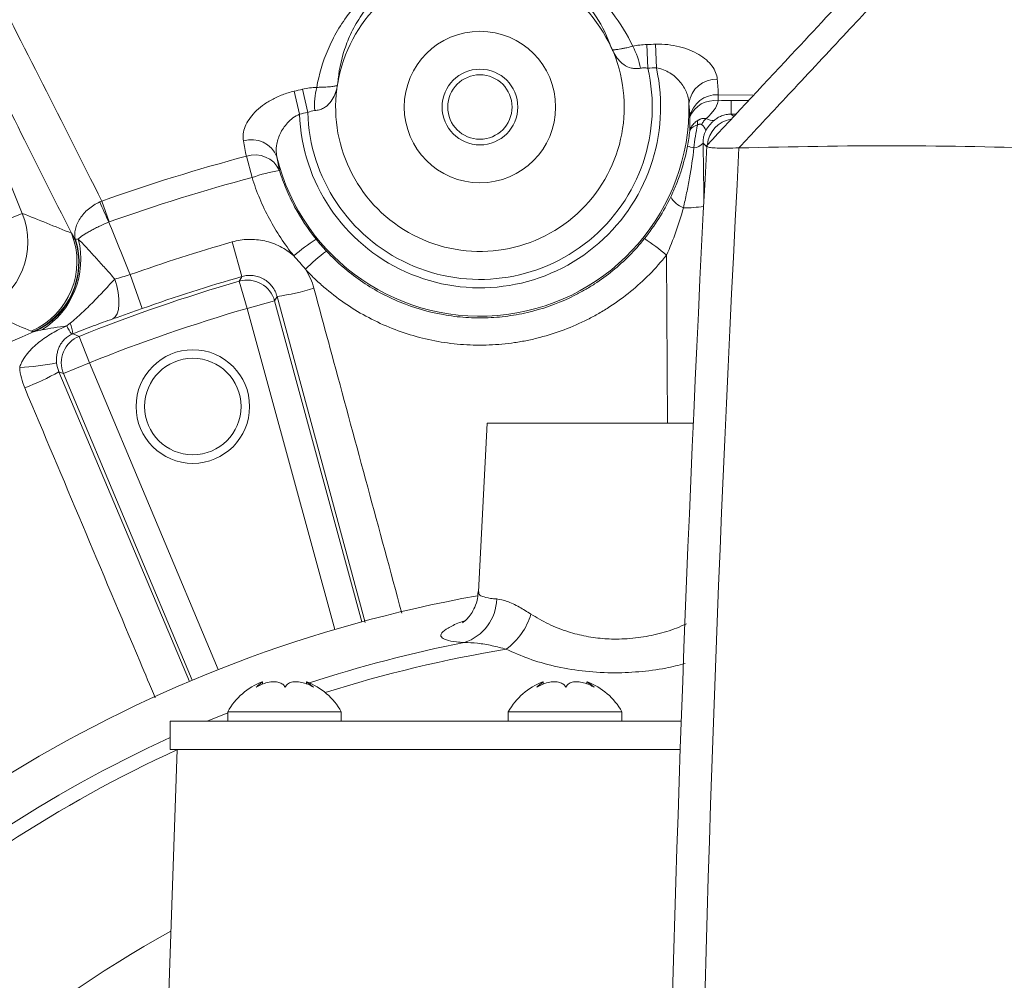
# Model space of a CAD drawing. Header units: millimetres. Extents: x 0 to 16820, y 0 to 11880.
# Tile 46 of 100: x 7969 to 8073, y 6430 to 6532. Entities that reach past the tile are written whole.
import ezdxf

# ---------------------------------------------------------------- set-up
doc = ezdxf.new("R2010")
doc.units = ezdxf.units.MM
doc.header["$LTSCALE"] = 20
doc.styles.add('SLDTEXTSTYLE0', font='TXT', dxfattribs={"width": 0.605})
doc.dimstyles.new('SLDDIMSTYLE0', dxfattribs={"dimtxt": 140, "dimasz": 100, "dimexe": 0, "dimexo": 0.0625, "dimgap": 35, "dimtad": 1, "dimtoh": 1, "dimdec": 1, "dimrnd": 1e-09, "dimzin": 12, "dimdsep": 46, "dimtxsty": 'SLDTEXTSTYLE0', "dimsah": 1, "dimcen": 0, "dimadec": 0, "dimazin": 0, "dimtfac": 1, "dimtofl": 0, "dimtmove": 0, "dimatfit": 3, "dimfxl": 1, "dimfrac": 2, "dimtolj": 1, "dimtzin": 12, "dimarcsym": 0})
doc.dimstyles.new('SLDDIMSTYLE1', dxfattribs={"dimtxt": 140, "dimasz": 100, "dimexe": 0, "dimexo": 0.0625, "dimgap": 35, "dimtad": 1, "dimtoh": 1, "dimdec": 4, "dimlfac": 20, "dimzin": 12, "dimdsep": 46, "dimtxsty": 'SLDTEXTSTYLE0', "dimsah": 1, "dimcen": 0.09, "dimadec": 1, "dimazin": 0, "dimtfac": 1, "dimtofl": 0, "dimtmove": 0, "dimatfit": 3, "dimfxl": 1, "dimfrac": 2, "dimtolj": 1, "dimtzin": 12, "dimarcsym": 0})

# ---------------------------------------------------------------- blocks, each defined once
blk = doc.blocks.new('*D7')
at = {"color": 7, "linetype": 'Continuous', "lineweight": 0}
for q in [(9053.1, 7340.4), (8042.93, 6330.23)]:
    blk.add_line((8523.77, 6811.07), q, dxfattribs=at)
blk.add_solid([(8523.77, 6811.07), (8605.08, 6871.17), (8583.87, 6892.38)], dxfattribs=at)
at = {"color": 7, "linetype": 'Continuous', "lineweight": 0, "char_height": 140, "attachment_point": 1, "rotation": 45, "style": 'SLDTEXTSTYLE0'}
for s, insert in [('680', (8676.6, 7218.49)), ('R', (8578.45, 7120.34))]:
    blk.add_mtext(s, dxfattribs=dict(at, insert=insert))
blk = doc.blocks.new('*D8')
at = {"color": 7, "linetype": 'Continuous', "lineweight": 0}
blk.add_line((8986.14, 8701.53), (8042.93, 6330.23), dxfattribs=at)
blk.add_solid([(8986.14, 8701.53), (8935.25, 8614.16), (8963.12, 8603.07)], dxfattribs=at)
at = {"color": 7, "linetype": 'Continuous', "lineweight": 0, "char_height": 140, "attachment_point": 1, "rotation": 68.3093, "style": 'SLDTEXTSTYLE0'}
for s, insert in [('2552', (8554.85, 8105.09)), ('R', (8503.54, 7976.11))]:
    blk.add_mtext(s, dxfattribs=dict(at, insert=insert))
blk = doc.blocks.new('*D10')
at = {"color": 7, "linetype": 'Continuous', "lineweight": 0}
for p, q in [((6701.68, 6330.23), (5210.96, 6330.23)), ((9384.18, 6330.23), (10874.9, 6330.23))]:
    blk.add_line(p, q, dxfattribs=at)
blk.add_arc((8042.93, 6330.23), 2801.97, 0, 180, dxfattribs=at)
for points in [[(5240.96, 6330.23), (5257.74, 6429.95), (5227.75, 6430.49)], [(10844.9, 6330.23), (10858.12, 6430.49), (10828.12, 6429.95)]]:
    blk.add_solid(points, dxfattribs=at)
at = {"color": 7, "linetype": 'Continuous', "lineweight": 0, "char_height": 140, "attachment_point": 1, "style": 'SLDTEXTSTYLE0'}
for s, insert in [('180°', (7900.23, 9312.67)), ('+', (7787.99, 9312.67))]:
    blk.add_mtext(s, dxfattribs=dict(at, insert=insert))

msp = doc.modelspace()

# ---------------------------------------------------------------- linework, layer by layer
at = {"color": 8, "linetype": 'Continuous', "lineweight": 0}
for p, q in [((7952.7726585, 6552.5829553), (7969.5585565, 6511.3826965)), ((8035.6776213, 6526.7256931), (8035.5854573, 6529.2215473)), ((8036.5821634, 6526.7570105), (8036.501489, 6529.2532624)), ((7998.8458657, 6521.8531976), (7998.2858611, 6524.2871608)), ((7999.7283696, 6522.054106), (7999.1795747, 6524.4906212)), ((8043.1296774, 6523.901863), (8043.1290294, 6523.2623792)), ((8043.1296774, 6523.901863), (8046.7845614, 6523.8636682)), ((8044.4920975, 6521.8664007), (8044.5038954, 6523.3169051)), ((8044.5038954, 6523.3169051), (8046.3004363, 6523.2939334)), ((8044.4920975, 6521.8664007), (8044.7568322, 6521.6044801)), ((8045.0199983, 6521.8613797), (8044.4920975, 6521.8664007)), ((7993.8438772, 6515.1653789), (7993.2455407, 6517.4194446)), ((7977.9579488, 6512.6770372), (7978.740377, 6510.4800792)), ((7969.5585565, 6511.3826965), (7962.1600091, 6508.3683645)), ((7991.727401, 6508.361593), (7992.7777649, 6504.7077544)), ((8037.7625729, 6489.2342175), (8037.6531444, 6506.9681303)), ((7980.9642878, 6504.9089002), (7982.2354301, 6501.3258849)), ((7993.3329371, 6501.3433071), (7992.4988368, 6504.2207409)), ((7996.2233324, 6502.1313193), (7993.3329371, 6501.3433071)), ((7996.4840624, 6502.5955044), (7996.2233324, 6502.1313193)), ((7996.2233324, 6502.1313193), (8005.4637336, 6468.2379203)), ((8005.8085597, 6468.1564163), (7996.4840624, 6502.5955044)), ((8002.5807725, 6467.4226396), (7993.3329371, 6501.3433071)), ((7976.6738745, 6495.6071319), (7975.5596293, 6498.388104)), ((7976.6738745, 6495.6071319), (7973.9110631, 6494.4485889)), ((7976.6738745, 6495.6071319), (7990.2701289, 6463.1837451)), ((7973.9110631, 6494.4485889), (7973.4198243, 6494.6538503)), ((7973.4198243, 6494.6538503), (7987.2138895, 6461.9194336)), ((7987.4963877, 6462.0512669), (7973.9110631, 6494.4485889)), ((7989.1006246, 6457.7342175), (7991.2720584, 6458.6294028))]:
    msp.add_line(p, q, dxfattribs=at)
at = {"color": 7, "linetype": 'Continuous', "lineweight": 0}
for p, q in [((8041.9142959, 6518.5130771), (8041.9168359, 6518.5610436)), ((8045.3053994, 6518.2966308), (8045.3145939, 6518.2968922)), ((8018.6975934, 6489.2342175), (8017.7637553, 6471.415524)), ((8040.4849046, 6489.2342175), (8018.6975934, 6489.2342175)), ((7994.9564087, 6461.6398714), (7994.9564087, 6461.8788459)), ((7999.587708, 6461.8788459), (7999.587708, 6461.669006)), ((8024.6177788, 6461.6398713), (8024.6177788, 6461.8788467)), ((8029.2490781, 6461.8788467), (8029.2490781, 6461.6690077)), ((7991.2720584, 6458.7342175), (7991.2720584, 6457.7342175)), ((8000.3660501, 6458.7342175), (7991.2720584, 6458.7342175)), ((8003.2720584, 6458.7342175), (8000.3660501, 6458.7342175)), ((8003.2720584, 6457.7342175), (8003.2720584, 6458.7342175)), ((8020.9334284, 6458.7342175), (8020.9334284, 6457.7342175)), ((8032.9324364, 6458.7342175), (8020.9334284, 6458.7342175)), ((8032.9334284, 6457.7342175), (8032.9334284, 6458.7342175)), ((7985.1834284, 6457.7342175), (7985.1834284, 6454.7342175)), ((7985.1834284, 6457.7342175), (8039.2167005, 6457.7342175)), ((7985.9334284, 6454.7342175), (7984.7983273, 6422.2291737)), ((7985.1834284, 6454.7342175), (8039.110484, 6454.7342175))]:
    msp.add_line(p, q, dxfattribs=at)
at = {"color": 8, "linetype": 'Continuous', "lineweight": 0, "flags": 128}
for points in [[(8041.8699356, 6518.4574779), (8041.6048852, 6518.7239748), (8041.5216755, 6518.8075397)], [(7979.3341651, 6504.4444034), (7979.5436593, 6503.7335993), (7979.6898189, 6503.0310151), (7979.7675736, 6502.3610241), (7979.774226, 6501.7468689), (7979.7095453, 6501.2098551), (7979.5757753, 6500.7686123), (7979.3775567, 6500.4384477), (7979.1217658, 6500.230815)], [(7992.4988368, 6504.2207409), (7992.7227628, 6504.6118174), (7992.7777649, 6504.7077544)], [(7974.8942724, 6498.6594969), (7975.1878901, 6498.5398669), (7975.5596293, 6498.388104)]]:
    msp.add_lwpolyline(points, dxfattribs=at)
at = {"color": 7, "linetype": 'Continuous', "lineweight": 30}
for radius in [2552, 680]:
    msp.add_circle((8042.9334284, 6330.2342175), radius, dxfattribs=at)
at = {"color": 7, "linetype": 'Continuous', "lineweight": 0}
for centre, radius in [((8017.9334284, 6522.6166492), 8), ((8017.9334284, 6522.6166492), 4), ((8017.9334284, 6522.6166492), 3.4), ((7987.5868422, 6490.9723754), 6), ((7987.5868422, 6490.9723754), 5.1)]:
    msp.add_circle(centre, radius, dxfattribs=at)
for centre, radius, start, end in [((8017.9334284, 6522.6166492), 15.235835, 24.313817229, 170.494315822), ((8017.9334284, 6522.6166492), 15.2557083, 172.775427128, 22.032705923), ((11597.9334284, 6330.2342175), 3561, 176.9692175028, 180.6125362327), ((8042.9334284, 6330.2342175), 143, 100.177366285, 142.526703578), ((7997.3914474, 6455.3352357), 7, 110.631826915, 150.950252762), ((7997.1526693, 6455.3352357), 7, 29.049747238, 69.394443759), ((8027.0528175, 6455.3352357), 7, 110.631835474, 150.950252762), ((8026.8140394, 6455.3352357), 7, 29.049747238, 69.394434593)]:
    msp.add_arc(centre, radius, start, end, dxfattribs=at)
at = {"color": 8, "linetype": 'Continuous', "lineweight": 0}
for centre, radius, start, end in [((8042.9334284, 6330.2342175), 199.1229521, 91.851052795, 92.114790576), ((8027.0668066, 6525.1972392), 7.9925381, 10.943576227, 28.691898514), ((8017.9334284, 6522.6166492), 19.1028246, 182.290457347, 12.517675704), ((8017.9334284, 6522.6166492), 18.2137482, 181.769898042, 13.038235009), ((8042.9334284, 6330.2342175), 196.6253969, 91.851052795, 92.114790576), ((8042.8953225, 6522.6631181), 2.8868427, 87.418713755, 173.208338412), ((8042.9334284, 6330.2342175), 199.1229521, 102.693342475, 102.957080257), ((8008.4438411, 6522.7771942), 7.9925381, 166.116234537, 183.864556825), ((8042.9456051, 6521.0516341), 2.8561665, 86.304878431, 169.789675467), ((8017.9334284, 6522.6166492), 22.0987132, 193.802454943, 1.005678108), ((8042.6933166, 6520.5453831), 2.751711, 80.889297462, 158.409659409), ((8042.9334284, 6330.2342175), 196.6253969, 102.693342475, 102.957080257), ((8040.7881452, 6519.8787065), 1.0481522, 12.654176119, 56.434992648), ((8042.4909549, 6522.2459746), 1.0587779, 233.516866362, 280.971744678), ((8044.9696808, 6518.3661642), 3.0062621, 99.706080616, 174.689971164), ((7993.7887141, 6516.2817391), 2.8868427, 21.59979464, 107.389419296), ((8040.4555735, 6519.6643888), 1.3677587, 273.912976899, 321.210409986), ((8041.2458485, 6522.156505), 3.919152, 249.464135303, 259.756690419), ((11597.9334284, 6330.2342175), 3557.5930281, 176.9697988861, 180.9458052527), ((8042.9334284, 6330.2342175), 193.6677449, 104.866192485, 109.602930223), ((7994.1519695, 6514.7109258), 2.8561665, 25.018457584, 108.503254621), ((7999.4224626, 6499.6645842), 16.4740782, 99.37064098, 109.793311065), ((8042.9334284, 6330.2342175), 191.3356174, 104.866192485, 109.602930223), ((7524.8437751, 6311.0127217), 495.7338217, 23.723591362, 23.992631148), ((8040.4231979, 6514.4472868), 2.670334, 209.678006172, 248.459327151), ((7962.1272122, 6508.3814297), 8.0145169, 294.566478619, 21.99210461), ((8039.5698865, 6525.032331), 13.0694928, 269.442650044, 278.853949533), ((7967.3199152, 6506.2829801), 8.0146412, 293.415562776, 21.98768311), ((7967.4960211, 6506.2320031), 8.0214469, 293.652799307, 17.139611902), ((7967.5499775, 6506.202743), 8.0119063, 294.05595312, 17.563362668), ((7966.9540491, 6506.5143838), 8.7912726, 302.156548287, 14.199746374), ((8042.9334284, 6330.2342175), 185.3413585, 106.038281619, 109.533101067), ((8011.0323749, 6492.056874), 19.5879113, 122.123606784, 130.732501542), ((8021.7903086, 6488.1285268), 24.6284433, 49.902817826, 56.684000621), ((8014.1098024, 6490.7960491), 20.7211183, 126.782304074, 134.895251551), ((8042.9334284, 6330.2342175), 181.1489949, 106.1656278, 111.8343722), ((8042.9334284, 6330.2342175), 181.5395429, 106.038281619, 109.533101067), ((7993.3261926, 6501.3312848), 3.0055739, 15.437295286, 105.978332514), ((7992.8399573, 6527.8347566), 25.5009678, 278.215729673, 287.198603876), ((8042.9334284, 6330.2342175), 178.1531063, 106.1656278, 111.8343722), ((8042.9334284, 6330.2342175), 183.424643, 113.152060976, 126.815052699), ((7978.1483487, 6501.2010323), 4.2446398, 203.69166372, 217.56948301), ((7970.952318, 6498.2313023), 3.9651426, 6.199443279, 22.877307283), ((7976.6865908, 6495.6018105), 3.0055739, 112.021667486, 202.562704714), ((7967.967127, 6521.6694688), 26.6066817, 272.830560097, 281.310286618), ((7960.7525829, 6516.7861876), 25.5009678, 290.801396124, 299.784270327), ((8014.7647378, 6470.7479195), 4.9436068, 287.845800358, 358.796426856), ((8016.3083732, 6471.1891616), 7.3328276, 307.012022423, 343.011714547), ((8042.9334284, 6330.2342175), 138.3987744, 101.103749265, 108.115199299), ((8042.9334284, 6330.2342175), 136.9132067, 99.336098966, 107.578531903), ((8042.9334284, 6330.2342175), 138.3987744, 114.662507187, 149.621513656), ((8042.9334284, 6330.2342175), 136.9132067, 114.586356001, 148.922912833), ((8042.9334284, 6330.2342175), 120.0572208, 118.708825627, 143.752492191)]:
    msp.add_arc(centre, radius, start, end, dxfattribs=at)
for points, knots in [([(7953.7628723, 6560.1426862), (7957.6266343, 6552.6795273), (7961.5750199, 6544.9913795), (7969.6414452, 6529.1659953), (7973.7574985, 6521.0326329), (7977.9579488, 6512.6770372)], [0, 0, 0, 0, 0.5, 0.5, 1, 1, 1, 1]), ([(7974.7516063, 6509.28372), (7970.9520473, 6516.8700833), (7967.220615, 6524.2714391), (7959.8929712, 6538.7069411), (7956.2980274, 6545.7385731), (7952.7726585, 6552.5829553)], [0, 0, 0, 0, 0.5, 0.5, 1, 1, 1, 1]), ([(8067.795539, 6542.390898), (8065.9198425, 6540.3821993), (8062.3374946, 6536.5458335), (8056.7980256, 6530.6119412), (8051.5051495, 6524.9410101), (8047.5906197, 6520.7459471), (8045.6336269, 6518.6484275), (8045.3053994, 6518.2966308)], [0, 0, 0, 0, 0.2501009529, 0.47766183, 0.7388308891, 0.9561966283, 1, 1, 1, 1]), ([(8000.6848089, 6524.6950276), (8000.9165604, 6526.0264072), (8001.3001526, 6527.3593051), (8002.1587826, 6529.3591649), (8002.4941479, 6530.0276988), (8003.2667358, 6531.3435844), (8003.7044261, 6531.9930449), (8004.7035026, 6533.2709759), (8005.2644237, 6533.8995314), (8006.2271516, 6534.8212525), (8006.5670029, 6535.123318), (8007.281836, 6535.7090577), (8007.6577693, 6535.9936896), (8008.4519762, 6536.5440264), (8008.8702089, 6536.8097499), (8009.7567345, 6537.3187275), (8010.2264865, 6537.5622737), (8011.1974919, 6538.009246), (8011.7015124, 6538.2144496), (8012.4888879, 6538.4912571), (8012.7565848, 6538.5783458), (8013.3032707, 6538.7413496), (8013.5821413, 6538.8171294), (8013.8612269, 6538.8855795)], [0, 0, 0, 0, 0.25, 0.25, 0.375, 0.375, 0.5, 0.5, 0.625, 0.625, 0.6875, 0.6875, 0.75, 0.75, 0.8125, 0.8125, 0.875, 0.875, 0.9375, 0.9375, 0.96875, 0.96875, 1, 1, 1, 1]), ([(8014.2002374, 6538.4660175), (8013.917803, 6538.3965935), (8013.6371991, 6538.3186864), (8013.0945312, 6538.1512751), (8012.8309105, 6538.0614613), (8012.0608159, 6537.7755999), (8011.5749906, 6537.5632258), (8010.8811104, 6537.2172236), (8010.6549836, 6537.0968633), (8010.22027, 6536.8514644), (8010.0108943, 6536.7260796), (8009.403896, 6536.3428516), (8009.027267, 6536.0779815), (8008.3196851, 6535.533129), (8007.9888019, 6535.2531226), (8007.3661156, 6534.6803496), (8007.0766484, 6534.3896146), (8006.2696045, 6533.5137903), (8005.8091676, 6532.9219513), (8005.0045694, 6531.7273919), (8004.6607175, 6531.1242263), (8004.0706918, 6529.9112714), (8003.8274891, 6529.3075809), (8003.2270367, 6527.5045678), (8002.9972031, 6526.3132582), (8002.9067933, 6525.132778)], [0, 0, 0, 0, 0.03125, 0.03125, 0.0625, 0.0625, 0.125, 0.125, 0.15625, 0.15625, 0.1875, 0.1875, 0.25, 0.25, 0.3125, 0.3125, 0.375, 0.375, 0.5, 0.5, 0.625, 0.625, 0.75, 0.75, 1, 1, 1, 1]), ([(8031.817906, 6528.8897625), (8031.4288396, 6530.0077809), (8030.9024947, 6531.0997903), (8029.8635128, 6532.6866975), (8029.4751909, 6533.2070474), (8028.8173504, 6533.971431), (8028.5849231, 6534.2240283), (8028.0946295, 6534.7200624), (8027.8369123, 6534.9634372), (8027.0219874, 6535.677918), (8026.4238249, 6536.1337118), (8025.4173385, 6536.7754287), (8025.0619465, 6536.9830291), (8024.3156125, 6537.3762887), (8023.9249286, 6537.5620113), (8023.1022904, 6537.9075326), (8022.6704035, 6538.0673748), (8021.7557945, 6538.3548828), (8021.2690911, 6538.4832187), (8020.2611199, 6538.6917464), (8019.7382626, 6538.7728669), (8018.6470873, 6538.8791118), (8018.0736359, 6538.9038931), (8017.4918004, 6538.8937544)], [0, 0, 0, 0, 0.25, 0.25, 0.375, 0.375, 0.4375, 0.4375, 0.5, 0.5, 0.625, 0.625, 0.6875, 0.6875, 0.75, 0.75, 0.8125, 0.8125, 0.875, 0.875, 0.9375, 0.9375, 1, 1, 1, 1]), ([(8017.7123185, 6539.3860269), (8018.2903352, 6539.3963935), (8018.8645325, 6539.3775972), (8019.9751034, 6539.2888279), (8020.5141876, 6539.2191775), (8021.5639863, 6539.0357164), (8022.0769638, 6538.9212391), (8023.0666323, 6538.6552457), (8023.5393925, 6538.5050812), (8024.9021586, 6538.0115489), (8025.7372353, 6537.6256003), (8027.2931059, 6536.7657959), (8027.9989256, 6536.2999421), (8029.2952667, 6535.3169044), (8029.8864059, 6534.7989522), (8030.7017111, 6533.989323), (8030.9615645, 6533.713789), (8031.4551274, 6533.1569714), (8031.6894107, 6532.8751411), (8032.8034167, 6531.4504082), (8033.5139758, 6530.2616531), (8034.0779734, 6529.0344525)], [0, 0, 0, 0, 0.0625, 0.0625, 0.125, 0.125, 0.1875, 0.1875, 0.25, 0.25, 0.375, 0.375, 0.5, 0.5, 0.625, 0.625, 0.6875, 0.6875, 0.75, 0.75, 1, 1, 1, 1]), ([(8043.0253364, 6525.5470316), (8043.0019102, 6525.7895674), (8042.9425899, 6526.0281504), (8042.7535319, 6526.4974519), (8042.6222205, 6526.7299327), (8042.2939139, 6527.1739742), (8042.0972881, 6527.386316), (8041.6372805, 6527.7907751), (8041.3721133, 6527.9834242), (8040.7898604, 6528.33299), (8040.4711245, 6528.4918147), (8039.773301, 6528.7741762), (8039.4031436, 6528.8939925), (8038.6223588, 6529.0871333), (8038.2066958, 6529.1608055), (8037.366156, 6529.2502324), (8036.9381882, 6529.2673757), (8036.501489, 6529.2532624)], [0, 0, 0, 0, 0.125, 0.125, 0.25, 0.25, 0.375, 0.375, 0.5, 0.5, 0.625, 0.625, 0.75, 0.75, 0.875, 0.875, 1, 1, 1, 1]), ([(8034.0779734, 6529.0344525), (8033.9045405, 6528.9876758), (8033.7418441, 6528.9472146), (8033.4354298, 6528.8757243), (8033.2908412, 6528.8445794), (8033.0311691, 6528.7921521), (8032.9151915, 6528.7706079), (8032.7049835, 6528.7342614), (8032.6103387, 6528.7194246), (8032.3577899, 6528.683727), (8032.2304842, 6528.6712708), (8032.0321072, 6528.6637666), (8031.9626013, 6528.668972), (8031.9173863, 6528.6835145)], [0, 0, 0, 0, 0.125, 0.125, 0.25, 0.25, 0.375, 0.375, 0.5, 0.5, 0.75, 0.75, 1, 1, 1, 1]), ([(8034.9139974, 6526.7145604), (8034.741917, 6526.6808114), (8034.5746127, 6526.6660822), (8034.2482443, 6526.6719394), (8034.0876234, 6526.6932885), (8033.638967, 6526.8026297), (8033.3805373, 6526.9327802), (8032.9194892, 6527.2602407), (8032.7222641, 6527.4533749), (8032.367896, 6527.8753781), (8032.2127029, 6528.1028579), (8032.0750103, 6528.3396114)], [0, 0, 0, 0, 0.125, 0.125, 0.25, 0.25, 0.5, 0.5, 0.75, 0.75, 1, 1, 1, 1]), ([(8035.6776213, 6526.7256931), (8035.5489337, 6526.7439342), (8035.4208077, 6526.7531877), (8035.1657792, 6526.7507684), (8035.0378321, 6526.7388473), (8034.9139974, 6526.7145604)], [0, 0, 0, 0, 0.5, 0.5, 1, 1, 1, 1]), ([(8036.5821634, 6526.7570105), (8036.8451834, 6526.7194667), (8037.0933022, 6526.647547), (8037.5696964, 6526.4589797), (8037.7971548, 6526.3411919), (8038.2150769, 6526.0802416), (8038.4099903, 6525.9345192), (8038.7666597, 6525.6238756), (8038.9277418, 6525.4598495), (8039.2192024, 6525.1160905), (8039.3495995, 6524.9357894), (8039.5751067, 6524.5685591), (8039.6711805, 6524.3805926), (8039.8310541, 6523.9957278), (8039.8945289, 6523.7990008), (8039.9869284, 6523.4043633), (8040.0163193, 6523.2054277), (8040.0287376, 6523.0045146)], [0, 0, 0, 0, 0.125, 0.125, 0.25, 0.25, 0.375, 0.375, 0.5, 0.5, 0.625, 0.625, 0.75, 0.75, 0.875, 0.875, 1, 1, 1, 1]), ([(8000.6848089, 6524.6950276), (8000.8644369, 6524.694131), (8001.0320709, 6524.6965961), (8001.34658, 6524.7057944), (8001.4943265, 6524.7126383), (8001.7587736, 6524.7283201), (8001.8764057, 6524.7371334), (8002.0889216, 6524.7557196), (8002.1842151, 6524.7655652), (8002.4374996, 6524.7956003), (8002.5637608, 6524.816095), (8002.7574671, 6524.8595419), (8002.823334, 6524.8823389), (8002.8633305, 6524.9079546)], [0, 0, 0, 0, 0.125, 0.125, 0.25, 0.25, 0.375, 0.375, 0.5, 0.5, 0.75, 0.75, 1, 1, 1, 1]), ([(7998.2858611, 6524.2871608), (7997.8587588, 6524.1888934), (7997.4493267, 6524.0627474), (7996.858199, 6523.8371975), (7996.6650407, 6523.7558851), (7996.286395, 6523.5811666), (7996.1009195, 6523.4876215), (7995.570675, 6523.1972058), (7995.2462745, 6522.9882559), (7994.6505216, 6522.5426443), (7994.3769213, 6522.3031067), (7993.9025251, 6521.815805), (7993.699449, 6521.5670596), (7993.3579186, 6521.0602605), (7993.2187856, 6520.7997577), (7993.0138732, 6520.2852204), (7992.9469576, 6520.0306103), (7992.8830243, 6519.5268444), (7992.8865316, 6519.2775218), (7992.9259391, 6519.0366402)], [0, 0, 0, 0, 0.125, 0.125, 0.1875, 0.1875, 0.25, 0.25, 0.375, 0.375, 0.5, 0.5, 0.625, 0.625, 0.75, 0.75, 0.875, 0.875, 1, 1, 1, 1]), ([(8000.4694767, 6522.2385123), (8000.6444675, 6522.249865), (8000.8099797, 6522.2783851), (8001.1240114, 6522.367462), (8001.2738411, 6522.429154), (8001.6796506, 6522.6495327), (8001.8962328, 6522.8414107), (8002.2582749, 6523.2758314), (8002.3995878, 6523.5129584), (8002.6343294, 6524.0115161), (8002.7262281, 6524.2711054), (8002.7988374, 6524.5351875)], [0, 0, 0, 0, 0.125, 0.125, 0.25, 0.25, 0.5, 0.5, 0.75, 0.75, 1, 1, 1, 1]), ([(8043.1290294, 6523.2623792), (8043.0322722, 6522.8794156), (8042.8838461, 6522.5666386), (8042.5561741, 6522.1304679), (8042.4299452, 6521.9897245), (8042.1584272, 6521.7026745), (8042.013021, 6521.5555016), (8041.8614203, 6521.3946833)], [0, 0, 0, 0, 0.5, 0.5, 0.75, 0.75, 1, 1, 1, 1]), ([(7996.4728364, 6517.3444472), (7996.3940412, 6517.7398115), (7996.3825412, 6518.1420112), (7996.4655537, 6518.7593556), (7996.5107363, 6518.9687661), (7996.6346388, 6519.381884), (7996.7132723, 6519.5866258), (7996.9059928, 6519.9926385), (7997.0213111, 6520.1956429), (7997.2855878, 6520.5863348), (7997.4342945, 6520.7745648), (7997.7707509, 6521.1341986), (7997.9608531, 6521.307276), (7998.3740019, 6521.6131629), (7998.6010444, 6521.7496213), (7998.8458657, 6521.8531976)], [0, 0, 0, 0, 0.25, 0.25, 0.375, 0.375, 0.5, 0.5, 0.625, 0.625, 0.75, 0.75, 0.875, 0.875, 1, 1, 1, 1]), ([(8044.4920975, 6521.8664007), (8044.3090012, 6521.8685626), (8044.125736, 6521.8515724), (8043.7850649, 6521.7861956), (8043.6229761, 6521.737483), (8043.32364, 6521.6183794), (8043.1871428, 6521.5489407), (8042.9293918, 6521.3919811), (8042.8083297, 6521.3044193), (8042.6924667, 6521.2065499)], [0, 0, 0, 0, 0.25, 0.25, 0.5, 0.5, 0.75, 0.75, 1, 1, 1, 1]), ([(8040.1081972, 6520.0869536), (8040.1149906, 6520.2958065), (8040.1210656, 6520.5187129), (8040.1307721, 6521.0055549), (8040.1343305, 6521.2692724), (8040.1346697, 6521.5579241)], [0, 0, 0, 0, 0.5, 0.5, 1, 1, 1, 1]), ([(8040.1081972, 6520.0869536), (8040.1135015, 6520.1131901), (8040.1240562, 6520.1653968), (8040.1537907, 6520.2695664), (8040.2055384, 6520.402591), (8040.2843796, 6520.5447495), (8040.3943262, 6520.7013813), (8040.535629, 6520.8630734), (8040.7265175, 6521.0380271), (8040.876596, 6521.1434948), (8040.9504982, 6521.1954296)], [0, 0, 0, 0, 0.0632633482, 0.1258841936, 0.2511394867, 0.3959408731, 0.4997828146, 0.6724996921, 0.8387308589, 1, 1, 1, 1]), ([(8040.9457038, 6520.7256739), (8040.9439781, 6520.7365767), (8040.9423288, 6520.7474547), (8040.9360654, 6520.7908342), (8040.9268565, 6520.866052), (8040.9227762, 6520.9384033), (8040.9221637, 6521.0580045), (8040.930265, 6521.1318324), (8040.9504982, 6521.1954296)], [0, 0, 0, 0, 0.0625, 0.0625, 0.25, 0.5, 0.5, 1, 1, 1, 1]), ([(8041.3676505, 6520.7520888), (8041.3550529, 6520.7621469), (8041.3294265, 6520.7826073), (8041.2832382, 6520.8021782), (8041.2307732, 6520.813226), (8041.1579068, 6520.8134533), (8041.0609716, 6520.7932011), (8040.984849, 6520.7486063), (8040.9457038, 6520.7256739)], [0, 0, 0, 0, 0.1200305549, 0.2441703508, 0.3734949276, 0.5092831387, 0.7476542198, 1, 1, 1, 1]), ([(8040.9504982, 6521.1954296), (8040.9732491, 6521.2099941), (8041.0194858, 6521.2395936), (8041.091765, 6521.2788387), (8041.1753349, 6521.31846), (8041.2731098, 6521.3562946), (8041.3713608, 6521.3848422), (8041.4873203, 6521.4088315), (8041.6061993, 6521.4211794), (8041.7208198, 6521.4181161), (8041.8021229, 6521.4079299), (8041.8425742, 6521.3988934), (8041.8614203, 6521.3946833)], [0, 0, 0, 0, 0.07808761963, 0.15869771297, 0.24155140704, 0.35301347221, 0.47531189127, 0.55599877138, 0.72359207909, 0.85688114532, 0.93332151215, 1, 1, 1, 1]), ([(8041.8614203, 6521.3946833), (8041.8352964, 6521.3750686), (8041.7813076, 6521.334532), (8041.7072137, 6521.265503), (8041.636501, 6521.1892379), (8041.5542711, 6521.0850726), (8041.4589041, 6520.9401875), (8041.3994338, 6520.8176029), (8041.3676505, 6520.7520888)], [0, 0, 0, 0, 0.12099936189, 0.25006263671, 0.37038920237, 0.50005418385, 0.73280927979, 1, 1, 1, 1]), ([(8042.6924667, 6521.2065499), (8042.6130211, 6521.1394421), (8042.531773, 6521.0653796), (8042.3666411, 6520.8991025), (8042.2837309, 6520.8075647), (8042.047682, 6520.516982), (8041.9152058, 6520.3118668), (8041.8108379, 6520.1083209)], [0, 0, 0, 0, 0.25, 0.25, 0.5, 0.5, 1, 1, 1, 1]), ([(8040.1081972, 6520.0869536), (8040.1159452, 6520.1186493), (8040.1270551, 6520.1508682), (8040.1523817, 6520.2060481), (8040.1651273, 6520.2293099), (8040.1846436, 6520.2591291), (8040.1897329, 6520.2664842), (8040.2163622, 6520.3028468), (8040.2411492, 6520.3311722), (8040.2975725, 6520.3866244), (8040.329209, 6520.4137511), (8040.3998439, 6520.4676496), (8040.4387217, 6520.4940904), (8040.5228049, 6520.545298), (8040.5680103, 6520.5700648), (8040.7140539, 6520.6421517), (8040.8234813, 6520.6861929), (8040.9457038, 6520.7256739)], [0, 0, 0, 0, 0.1229947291, 0.1229947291, 0.2152407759, 0.2152407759, 0.2459894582, 0.2459894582, 0.3697507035, 0.3697507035, 0.4935119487, 0.4935119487, 0.6193133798, 0.6193133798, 0.7451148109, 0.7451148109, 1, 1, 1, 1]), ([(8040.9457038, 6520.7256739), (8040.8439811, 6520.3270097), (8040.7677504, 6519.9241744), (8040.6386796, 6519.1150089), (8040.5866372, 6518.7085461), (8040.5489111, 6518.2998186)], [0, 0, 0, 0, 0.5, 0.5, 1, 1, 1, 1]), ([(8041.8108379, 6520.1083209), (8041.7614889, 6520.0120769), (8041.7171502, 6519.9119081), (8041.639625, 6519.7000805), (8041.6063457, 6519.5872736), (8041.5558589, 6519.3573045), (8041.5389793, 6519.2417897), (8041.5203233, 6519.019541), (8041.5182655, 6518.9109778), (8041.5216755, 6518.8075397)], [0, 0, 0, 0, 0.25, 0.25, 0.5, 0.5, 0.75, 0.75, 1, 1, 1, 1]), ([(8041.5216755, 6518.8075397), (8041.5406922, 6517.6522462), (8041.5752412, 6515.5533367), (8041.5962177, 6513.4110783), (8041.6056482, 6512.4479737)], [0, 0, 0, 0, 0.5504255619, 1, 1, 1, 1]), ([(8038.103154, 6513.1251372), (8038.3076732, 6513.5476217), (8038.4979207, 6513.9770859), (8038.8499522, 6514.8479331), (8039.0117424, 6515.2893644), (8039.4542661, 6516.6306027), (8039.6923592, 6517.5472044), (8039.871035, 6518.4864042)], [0, 0, 0, 0, 0.25, 0.25, 0.5, 0.5, 1, 1, 1, 1]), ([(8040.5489111, 6518.2998186), (8040.4342602, 6517.2325594), (8040.277899, 6516.1724786), (8039.9940272, 6514.590033), (8039.8912571, 6514.0638149), (8039.6738863, 6513.0129157), (8039.5591305, 6512.4882665), (8039.4427538, 6511.9634566)], [0, 0, 0, 0, 0.5, 0.5, 0.75, 0.75, 1, 1, 1, 1]), ([(7996.7401465, 6515.9188277), (7996.9477342, 6515.254904), (7997.1857694, 6514.6028954), (7997.7223389, 6513.3225546), (7998.0220128, 6512.6924482), (7998.9990487, 6510.8634385), (7999.7559052, 6509.71822), (8000.6165508, 6508.645933)], [0, 0, 0, 0, 0.25, 0.25, 0.5, 0.5, 1, 1, 1, 1]), ([(7998.2507073, 6506.8998941), (7997.2726555, 6508.1185662), (7996.4124287, 6509.4201001), (7995.3017171, 6511.4987111), (7994.9609978, 6512.2147953), (7994.3508193, 6513.6698544), (7994.0800668, 6514.410843), (7993.8438772, 6515.1653789)], [0, 0, 0, 0, 0.5, 0.5, 0.75, 0.75, 1, 1, 1, 1]), ([(7977.7450846, 6512.5875859), (7977.5263479, 6512.4886431), (7977.3150843, 6512.3749999), (7976.9159278, 6512.124391), (7976.7267052, 6511.9868644), (7976.3694434, 6511.6868091), (7976.2035934, 6511.5256905), (7975.9063117, 6511.1915493), (7975.7732376, 6511.017184), (7975.5388749, 6510.6535561), (7975.4384766, 6510.4647995), (7975.2783264, 6510.0888044), (7975.2171763, 6509.8995419), (7975.1330799, 6509.5184605), (7975.1105241, 6509.3255184), (7975.106262, 6508.9533924), (7975.1238825, 6508.77222), (7975.1612315, 6508.5959319)], [0, 0, 0, 0, 0.125, 0.125, 0.25, 0.25, 0.375, 0.375, 0.5, 0.5, 0.625, 0.625, 0.75, 0.75, 0.875, 0.875, 1, 1, 1, 1]), ([(8035.3176335, 6508.7093844), (8035.871428, 6509.4044387), (8036.3783997, 6510.1187114), (8037.3056051, 6511.5893304), (8037.725786, 6512.3455913), (8038.103154, 6513.1251372)], [0, 0, 0, 0, 0.5, 0.5, 1, 1, 1, 1]), ([(8039.4427538, 6511.9634566), (8039.2087328, 6511.1099617), (8038.9445503, 6510.2666696), (8038.3504005, 6508.6012116), (8038.0204656, 6507.7790625), (8037.6531444, 6506.9681303)], [0, 0, 0, 0, 0.5, 0.5, 1, 1, 1, 1]), ([(7978.6866091, 6510.4587145), (7978.329599, 6510.3095842), (7977.9815535, 6510.1535469), (7977.4853098, 6509.915324), (7977.3222559, 6509.8342352), (7977.0110253, 6509.673662), (7976.8632297, 6509.5944363), (7976.5827373, 6509.4380354), (7976.4500411, 6509.3608603), (7976.2001488, 6509.208617), (7976.0832738, 6509.1336584), (7975.7683895, 6508.9199328), (7975.6006215, 6508.789236), (7975.476717, 6508.6709102)], [0, 0, 0, 0, 0.25, 0.25, 0.375, 0.375, 0.5, 0.5, 0.625, 0.625, 0.75, 0.75, 1, 1, 1, 1]), ([(7975.476717, 6508.6709102), (7975.6144061, 6508.5322389), (7975.7606856, 6508.3806451), (7976.0607104, 6508.0652265), (7976.215115, 6507.900649), (7976.6874398, 6507.3927663), (7977.0124103, 6507.037589), (7977.6662405, 6506.3165407), (7977.9968223, 6505.9486863), (7978.663148, 6505.2025071), (7978.9987663, 6504.8242851), (7979.3341651, 6504.4444034)], [0, 0, 0, 0, 0.125, 0.125, 0.25, 0.25, 0.5, 0.5, 0.75, 0.75, 1, 1, 1, 1]), ([(7991.727401, 6508.361593), (7992.2914101, 6508.523728), (7992.8636243, 6508.6125578), (7993.7338967, 6508.639031), (7994.0280867, 6508.6295828), (7994.6088093, 6508.5740581), (7995.181274, 6508.482631), (7995.7376278, 6508.321157), (7996.2857491, 6508.1238887), (7996.5561219, 6508.0068106), (7997.3321438, 6507.6112234), (7997.8110838, 6507.2866862), (7998.2507073, 6506.8998941)], [0, 0, 0, 0, 0.25, 0.25, 0.375, 0.375, 0.5, 0.625, 0.625, 0.75, 0.75, 1, 1, 1, 1]), ([(8001.7024886, 6507.3919314), (8001.9747996, 6507.1002427), (8002.2568515, 6506.8140092), (8002.8330273, 6506.2601045), (8003.1274531, 6505.9920094), (8004.0293834, 6505.2137926), (8004.6554886, 6504.7296665), (8005.9567352, 6503.829954), (8006.6318752, 6503.4143655), (8008.0322924, 6502.6532755), (8008.7601751, 6502.3072388), (8010.968321, 6501.3998439), (8012.4879512, 6500.9581788), (8014.8386922, 6500.5406169), (8015.6388695, 6500.4425647), (8017.2299871, 6500.3344258), (8018.0231883, 6500.3234134), (8019.6049792, 6500.3856067), (8020.3935687, 6500.4588149), (8021.5729516, 6500.6325719), (8021.9654944, 6500.7011709), (8022.7493877, 6500.8601433), (8023.1413323, 6500.9507374), (8025.074679, 6501.4529788), (8026.5554986, 6502.0137274), (8028.3258476, 6502.9093709), (8028.6758398, 6503.0983406), (8029.3675325, 6503.4962915), (8029.7102389, 6503.7059447), (8030.7173094, 6504.3601971), (8031.3595445, 6504.8288839), (8033.2016128, 6506.3293682), (8034.3177862, 6507.4544999), (8035.3176335, 6508.7093844)], [0, 0, 0, 0, 0.03125, 0.03125, 0.0625, 0.0625, 0.125, 0.125, 0.1875, 0.1875, 0.25, 0.25, 0.375, 0.375, 0.4375, 0.4375, 0.5, 0.5, 0.5625, 0.5625, 0.59375, 0.59375, 0.625, 0.625, 0.75, 0.75, 0.78125, 0.78125, 0.8125, 0.8125, 0.875, 0.875, 1, 1, 1, 1]), ([(8037.6531444, 6506.9681303), (8036.5179415, 6505.5427062), (8035.2507307, 6504.2645426), (8033.1593722, 6502.5598873), (8032.4302187, 6502.0274095), (8031.2868345, 6501.2840959), (8030.8977313, 6501.0458971), (8030.1123897, 6500.5937624), (8029.7150083, 6500.3790622), (8027.7049342, 6499.3614686), (8026.0235351, 6498.7243767), (8023.8282047, 6498.1538537), (8023.3831421, 6498.0509496), (8022.493015, 6497.8703949), (8022.047274, 6497.7924932), (8020.7080573, 6497.5952078), (8019.8125936, 6497.5121417), (8018.0164256, 6497.4417432), (8017.1157215, 6497.454408), (8015.3089556, 6497.5776136), (8014.4003439, 6497.689206), (8011.7311141, 6498.1641917), (8010.0056407, 6498.6663853), (8007.4984127, 6499.6978063), (8006.6719584, 6500.0910944), (8005.0819082, 6500.9560012), (8004.3153361, 6501.4282386), (8002.8378321, 6502.4505044), (8002.1269019, 6503.000535), (8001.1027398, 6503.884622), (8000.7684062, 6504.1891785), (8000.1141172, 6504.8183914), (7999.7938208, 6505.1435273), (7999.4845705, 6505.4748548)], [0, 0, 0, 0, 0.125, 0.125, 0.1875, 0.1875, 0.21875, 0.21875, 0.25, 0.25, 0.375, 0.375, 0.40625, 0.40625, 0.4375, 0.4375, 0.5, 0.5, 0.5625, 0.5625, 0.625, 0.625, 0.75, 0.75, 0.8125, 0.8125, 0.875, 0.875, 0.9375, 0.9375, 0.96875, 0.96875, 1, 1, 1, 1]), ([(7999.4845705, 6505.4748548), (7999.6841044, 6505.1690725), (7999.8617312, 6504.843627), (8000.1609408, 6504.1749813), (8000.2840507, 6503.8299587), (8000.3802052, 6503.4740502)], [0, 0, 0, 0, 0.5, 0.5, 1, 1, 1, 1]), ([(7974.6055602, 6499.7727875), (7975.0371811, 6500.1208404), (7975.4559182, 6500.4882737), (7976.2764191, 6501.2510057), (7976.6782254, 6501.6462897), (7977.4735025, 6502.4553793), (7977.8586483, 6502.8605624), (7978.6090179, 6503.6605256), (7978.9749142, 6504.0560768), (7979.3341651, 6504.4444034)], [0, 0, 0, 0, 0.25, 0.25, 0.5, 0.5, 0.75, 0.75, 1, 1, 1, 1]), ([(7979.3341651, 6504.4444034), (7979.5918745, 6504.512647), (7979.861563, 6504.5872458), (7980.4061665, 6504.7427007), (7980.6828859, 6504.8240148), (7980.9642878, 6504.9089002)], [0, 0, 0, 0, 0.5, 0.5, 1, 1, 1, 1]), ([(7996.4840624, 6502.5955044), (7996.4336885, 6502.7870849), (7996.3653526, 6502.9718252), (7996.1926151, 6503.3275738), (7996.0884647, 6503.4971947), (7995.8510381, 6503.8102052), (7995.7164439, 6503.9557029), (7995.4172905, 6504.2196277), (7995.256691, 6504.3347802), (7994.9138827, 6504.5321388), (7994.729324, 6504.6149297), (7994.3517474, 6504.7399428), (7994.1583955, 6504.7829795), (7993.7625212, 6504.8299336), (7993.5602932, 6504.8332034), (7993.1654176, 6504.799978), (7992.9703642, 6504.7638884), (7992.7777649, 6504.7077544)], [0, 0, 0, 0, 0.125, 0.125, 0.25, 0.25, 0.375, 0.375, 0.5, 0.5, 0.625, 0.625, 0.75, 0.75, 0.875, 0.875, 1, 1, 1, 1]), ([(8000.3802052, 6503.4740502), (8001.0752022, 6500.902107), (8004.1655661, 6489.4657407), (8007.2678201, 6478.0252004), (8009.6724032, 6469.157542)], [0, 0, 0, 0, 0.2248916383, 1, 1, 1, 1]), ([(7982.2354301, 6501.3258849), (7981.6953103, 6501.1342672), (7981.16541, 6500.9469295), (7980.1250105, 6500.5807635), (7979.6109558, 6500.4007067), (7979.1217658, 6500.230815)], [0, 0, 0, 0, 0.5, 0.5, 1, 1, 1, 1]), ([(7979.1217658, 6500.230815), (7978.4471072, 6499.9965116), (7977.7572178, 6499.7493435), (7976.6973429, 6499.3568953), (7976.3416732, 6499.223099), (7975.6242652, 6498.9480989), (7975.2625602, 6498.8069833), (7974.8942724, 6498.6594969)], [0, 0, 0, 0, 0.5, 0.5, 0.75, 0.75, 1, 1, 1, 1]), ([(7969.2810315, 6495.0952489), (7969.3192253, 6495.2356919), (7969.3695448, 6495.3726086), (7969.48527, 6495.6353526), (7969.5507905, 6495.7617082), (7969.764625, 6496.1296407), (7969.9309185, 6496.3613966), (7970.4700825, 6497.0185758), (7970.8799381, 6497.4056348), (7971.7616649, 6498.1154503), (7972.2298964, 6498.4333443), (7973.2163215, 6499.0116879), (7973.7303458, 6499.2689662), (7974.2614426, 6499.4954743)], [0, 0, 0, 0, 0.0625, 0.0625, 0.125, 0.125, 0.25, 0.25, 0.5, 0.5, 0.75, 0.75, 1, 1, 1, 1]), ([(7971.6330667, 6499.0717185), (7971.4712197, 6499.040538), (7971.3163423, 6499.0096745), (7971.037395, 6498.9484552), (7970.9105307, 6498.9175876), (7970.8158595, 6498.8866883)], [0, 0, 0, 0, 0.5, 0.5, 1, 1, 1, 1]), ([(7974.2614426, 6499.4954743), (7973.8041257, 6499.4301269), (7973.3496628, 6499.3623335), (7972.465387, 6499.2216503), (7972.0348751, 6499.1491283), (7971.6330667, 6499.0717185)], [0, 0, 0, 0, 0.5, 0.5, 1, 1, 1, 1]), ([(7974.7839856, 6498.6129774), (7974.6150961, 6498.5364064), (7974.4630359, 6498.4454262), (7974.1963299, 6498.2501859), (7974.0826479, 6498.1472768), (7973.8844792, 6497.9386686), (7973.7985058, 6497.8315193), (7973.6436672, 6497.608286), (7973.5748016, 6497.4917871), (7973.4530682, 6497.2500407), (7973.3999566, 6497.1245282), (7973.3082453, 6496.8598619), (7973.2694296, 6496.7198009), (7973.2092967, 6496.4234291), (7973.1881529, 6496.2688153), (7973.1678114, 6495.9396594), (7973.16894, 6495.7619108), (7973.1852879, 6495.5795032)], [0, 0, 0, 0, 0.125, 0.125, 0.25, 0.25, 0.375, 0.375, 0.5, 0.5, 0.625, 0.625, 0.75, 0.75, 0.875, 0.875, 1, 1, 1, 1]), ([(7983.6095383, 6460.198289), (7983.0753203, 6461.467937), (7978.4796409, 6472.390249), (7973.8766542, 6483.3031245), (7969.808735, 6492.9474488)], [0, 0, 0, 0, 0.1162435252, 1, 1, 1, 1]), ([(8017.8229614, 6471.4124212), (8017.8051119, 6471.348843), (8017.7470883, 6471.1421685), (8018.1456476, 6470.9000854), (8018.8382118, 6470.7186021), (8019.4821782, 6470.6633808), (8019.7072539, 6470.6440802)], [0, 0, 0, 0, 0.1466864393, 0.4768359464, 0.8171464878, 1, 1, 1, 1]), ([(8019.7072539, 6470.6440802), (8020.0594205, 6470.5824537), (8020.7786669, 6470.4565911), (8022.0231097, 6469.8621588), (8022.9096484, 6469.3052379), (8023.3212293, 6469.046684)], [0, 0, 0, 0, 0.3394886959, 0.6933537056, 1, 1, 1, 1]), ([(8023.3212293, 6469.046684), (8023.9203078, 6468.6852811), (8025.1177653, 6467.9628973), (8027.1168924, 6467.1823998), (8029.1408447, 6466.6707931), (8030.7734326, 6466.4554873), (8032.518783, 6466.3799466), (8034.3734597, 6466.4744033), (8036.6170476, 6466.8817856), (8038.4376222, 6467.4177674), (8039.4288456, 6467.8666355), (8039.7753138, 6468.0235311)], [0, 0, 0, 0, 0.1406489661, 0.2811336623, 0.3934760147, 0.5057477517, 0.5578960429, 0.683188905, 0.8085505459, 0.9330815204, 1, 1, 1, 1]), ([(8016.2797373, 6466.0421758), (8015.9955189, 6466.06282), (8015.1967125, 6466.1208413), (8014.2854388, 6466.2992641), (8013.7550465, 6466.6139857), (8013.8087398, 6467.0407215), (8014.4926592, 6467.5607687), (8015.3685006, 6468.0161299), (8016.1732808, 6468.2944817), (8016.3770793, 6468.3649701)], [0, 0, 0, 0, 0.0916192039, 0.2574992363, 0.4281545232, 0.5978853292, 0.772542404, 0.9423997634, 1, 1, 1, 1]), ([(8020.7226077, 6465.3338312), (8020.2189118, 6465.463904), (8019.1652228, 6465.7360054), (8017.6465424, 6466.0113244), (8016.7388435, 6466.0318129), (8016.2797373, 6466.0421758)], [0, 0, 0, 0, 0.3115827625, 0.6518046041, 1, 1, 1, 1]), ([(8039.6114335, 6463.8105532), (8038.9384646, 6463.6436371), (8037.358573, 6463.2517774), (8034.7263433, 6462.91911), (8031.7343522, 6462.7931347), (8028.695601, 6462.9963729), (8025.7463138, 6463.5147596), (8023.0364788, 6464.2979207), (8021.4940549, 6464.9884575), (8020.7226077, 6465.3338312)], [0, 0, 0, 0, 0.1043992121, 0.2450922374, 0.385749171, 0.540203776, 0.6947275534, 0.8473172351, 1, 1, 1, 1])]:
    msp.add_open_spline(points, degree=3, knots=knots, dxfattribs=at)
at = {"color": 7, "linetype": 'Continuous', "lineweight": 0}
for points, knots in [([(8041.9168373, 6518.5610451), (8045.0647084, 6521.9346602), (8050.6138371, 6527.8817348), (8056.8276587, 6534.538566), (8061.0564769, 6539.0675062), (8062.8821865, 6541.0228514), (8064.045343, 6542.2685986)], [0, 0, 0, 0, 0.4269142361, 0.7525727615, 0.8423645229, 1, 1, 1, 1]), ([(8045.3053994, 6518.2966308), (8044.4425191, 6518.2800495), (8043.1368818, 6518.25496), (8042.260389, 6518.3213672), (8041.9462154, 6518.4025597), (8041.9225439, 6518.4845193), (8041.9142959, 6518.5130771)], [0, 0, 0, 0, 0.4335556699, 0.6560196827, 0.8801441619, 1, 1, 1, 1]), ([(8078.5287857, 6518.2463018), (8073.0135202, 6518.3819981), (8061.9538069, 6518.6541089), (8050.8707463, 6518.4161746), (8045.3145939, 6518.2968935)], [0, 0, 0, 0, 0.4986806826, 1, 1, 1, 1]), ([(8017.7327381, 6471.4167976), (8017.7233845, 6471.1793004), (8017.7003616, 6470.5947266), (8017.4081334, 6469.7748765), (8017.0032587, 6469.0463747), (8016.5888807, 6468.5477035), (8016.2667677, 6468.2542842), (8016.0803522, 6468.124188), (8016.0802019, 6468.1247501), (8016.0801365, 6468.1249947)], [0, 0, 0, 0, 0.11351912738, 0.27941509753, 0.43335457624, 0.57894186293, 0.72466920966, 0.88015688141, 1, 1, 1, 1]), ([(7994.273293, 6461.3268985), (7994.5571811, 6461.4747929), (7995.0490518, 6461.7310379), (7995.8220119, 6461.9005274), (7996.4421572, 6461.9064971), (7996.932505, 6461.7634932), (7997.2077958, 6461.5499172), (7997.30434, 6461.3815829), (7997.335703, 6461.3268985)], [0, 0, 0, 0, 0.2355677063, 0.4081497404, 0.5811459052, 0.7450755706, 0.9171862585, 1, 1, 1, 1]), ([(7994.9300397, 6461.8783034), (7994.9386839, 6461.8832246), (7994.9627087, 6461.8969021), (7994.7945202, 6461.7588549), (7994.5389666, 6461.5504204), (7994.3384363, 6461.3817062), (7994.273293, 6461.3268985)], [0, 0, 0, 0, 0.1803027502, 0.501113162, 0.8379338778, 1, 1, 1, 1]), ([(7997.335703, 6461.3268985), (7997.433575, 6461.4747843), (7997.6031552, 6461.731022), (7998.140923, 6461.9005212), (7998.7410945, 6461.9065026), (7999.4039694, 6461.7635084), (7999.9415102, 6461.549933), (8000.2381064, 6461.3815915), (8000.3344684, 6461.3268985)], [0, 0, 0, 0, 0.2355529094, 0.4081362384, 0.5811337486, 0.74506347, 0.9171728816, 1, 1, 1, 1]), ([(8000.3344684, 6461.3268985), (8000.1516917, 6461.4723049), (7999.8350089, 6461.7242391), (7999.6089271, 6461.8885682), (7999.612824, 6461.8807892), (7999.6140682, 6461.8783055)], [0, 0, 0, 0, 0.4816390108, 0.8344978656, 1, 1, 1, 1]), ([(8023.934663, 6461.3268985), (8024.2185514, 6461.474793), (8024.7104224, 6461.7310381), (8025.4833828, 6461.9005275), (8026.1035279, 6461.906497), (8026.5938755, 6461.7634929), (8026.8691661, 6461.549917), (8026.9657102, 6461.3815828), (8026.9970731, 6461.3268985)], [0, 0, 0, 0, 0.235567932, 0.4081499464, 0.5811460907, 0.7450757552, 0.9171864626, 1, 1, 1, 1]), ([(8024.5914089, 6461.8783027), (8024.6000543, 6461.8832251), (8024.6240843, 6461.8969069), (8024.4559085, 6461.7588697), (8024.2003562, 6461.5504366), (8023.9998169, 6461.381715), (8023.934663, 6461.3268985)], [0, 0, 0, 0, 0.1802789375, 0.5010893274, 0.8379073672, 1, 1, 1, 1]), ([(8026.9970731, 6461.3268985), (8027.0949531, 6461.4747929), (8027.2645421, 6461.7310379), (8027.802337, 6461.9005274), (8028.4025129, 6461.9064971), (8029.065389, 6461.7634932), (8029.6029112, 6461.5499172), (8029.8994923, 6461.3815829), (8029.9958385, 6461.3268985)], [0, 0, 0, 0, 0.2355677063, 0.4081497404, 0.5811459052, 0.7450755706, 0.9171862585, 1, 1, 1, 1]), ([(8029.9958385, 6461.3268985), (8029.8130724, 6461.4722967), (8029.4963984, 6461.7242243), (8029.2703054, 6461.8885623), (8029.2741966, 6461.8807874), (8029.2754392, 6461.8783048)], [0, 0, 0, 0, 0.481608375, 0.8344699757, 1, 1, 1, 1])]:
    msp.add_open_spline(points, degree=3, knots=knots, dxfattribs=at)
at = {"color": 8, "linetype": 'Continuous', "lineweight": 0}
for points in [[(8034.0779734, 6529.0344525), (8034.566962, 6529.1409102), (8035.0697135, 6529.2025025), (8035.5854573, 6529.2215473)], [(8043.0253364, 6525.5470316), (8043.0781929, 6524.9997993), (8043.1129767, 6524.4514041), (8043.1296774, 6523.901863)], [(7999.1795747, 6524.4906212), (7999.6830567, 6524.6040243), (8000.1848522, 6524.6729724), (8000.6848089, 6524.6950276)], [(8040.1346697, 6521.5579241), (8040.1150964, 6522.0414154), (8040.0797764, 6522.5236182), (8040.0287376, 6523.0045146)], [(8043.1290294, 6523.2623792), (8043.5845371, 6523.3027336), (8044.0440925, 6523.320645), (8044.5038954, 6523.3169051)], [(8000.4694767, 6522.2385123), (8000.2173257, 6522.2221537), (7999.9681641, 6522.1552803), (7999.7283696, 6522.054106)], [(8039.871035, 6518.4864042), (8039.9727882, 6519.0212647), (8040.0515934, 6519.5549399), (8040.1081972, 6520.0869536)], [(7993.2455407, 6517.4194446), (7993.1212333, 6517.9550023), (7993.0147014, 6518.4940738), (7992.9259391, 6519.0366402)], [(7996.4728364, 6517.3444472), (7996.5464016, 6516.8664781), (7996.6354976, 6516.3912634), (7996.7401465, 6515.9188277)], [(7977.9579488, 6512.6770372), (7977.8862459, 6512.6491578), (7977.8152298, 6512.6193152), (7977.7450846, 6512.5875859)], [(7969.5585565, 6511.3826965), (7971.2847154, 6510.6950516), (7973.0156336, 6509.9956369), (7974.7516063, 6509.28372)], [(7978.740377, 6510.4800792), (7978.7222091, 6510.4736088), (7978.7042625, 6510.4664793), (7978.6866091, 6510.4587145)], [(7978.6866091, 6510.4587145), (7979.445937, 6508.6089985), (7980.2051645, 6506.7590576), (7980.9642878, 6504.9089002)], [(7974.7516063, 6509.28372), (7974.8817797, 6509.0519062), (7975.0182516, 6508.8226202), (7975.1612315, 6508.5959319)], [(7975.1612315, 6508.5959319), (7975.1680521, 6508.6031606), (7975.1771175, 6508.6113299), (7975.1883993, 6508.6204184)], [(7975.1883993, 6508.6204184), (7975.2351101, 6508.6580482), (7975.3310885, 6508.6732578), (7975.476717, 6508.6709102)], [(8000.6165508, 6508.645933), (8000.9628847, 6508.2144321), (8001.3248623, 6507.7964298), (8001.7024886, 6507.3919314)], [(7999.4845705, 6505.4748548), (7999.0904635, 6505.9647342), (7998.6792196, 6506.439785), (7998.2507073, 6506.8998941)], [(7970.5049108, 6498.928371), (7968.8192956, 6499.6619134), (7967.1374738, 6500.3830204), (7965.4592377, 6501.0923909)], [(7970.714172, 6498.8844106), (7970.6261649, 6498.8911934), (7970.5565641, 6498.9058926), (7970.5049108, 6498.928371)], [(7970.8158595, 6498.8866883), (7970.7753745, 6498.883067), (7970.7414831, 6498.8823057), (7970.714172, 6498.8844106)], [(7974.2614426, 6499.4954743), (7974.3751257, 6499.5868651), (7974.4897578, 6499.6794061), (7974.6055602, 6499.7727875)], [(7974.8942724, 6498.6594969), (7974.85747, 6498.6450769), (7974.8207258, 6498.6296347), (7974.7839856, 6498.6129774)], [(7969.808735, 6492.9474488), (7969.5184544, 6493.6352572), (7969.3423613, 6494.3511427), (7969.2810315, 6495.0952489)], [(7973.1852879, 6495.5795032), (7973.2141262, 6495.2577278), (7973.2927756, 6494.9493053), (7973.4198243, 6494.6538503)]]:
    msp.add_open_spline(points, degree=3, dxfattribs=at)
at = {"color": 7, "linetype": 'Continuous', "lineweight": 0}
for points in [[(8031.9173863, 6528.6835145), (8031.8825753, 6528.751278), (8031.8494134, 6528.8200262), (8031.817906, 6528.8897625)], [(8031.9173863, 6528.6835145), (8031.9750657, 6528.5712351), (8032.0276567, 6528.4566234), (8032.0750103, 6528.3396114)], [(8002.7988374, 6524.5351875), (8002.814712, 6524.660416), (8002.8362635, 6524.7846624), (8002.8633305, 6524.9079546)], [(8002.9067933, 6525.132778), (8002.8941558, 6525.0573055), (8002.8796662, 6524.9823649), (8002.8633305, 6524.9079546)]]:
    msp.add_open_spline(points, degree=3, dxfattribs=at)

# ---------------------------------------------------------------- dimensions: what is measured, and where the dimension line sits
dim = msp.add_angular_dim_2l(base=(8042.9334284, 9132.2049447), line1=((9384.1845053, 6330.2342175), (8042.9334284, 6330.2342175)), line2=((6701.6823515, 6330.2342175), (8042.9334284, 6330.2342175)), text='+<>', dimstyle='SLDDIMSTYLE1', dxfattribs=at)
dim.commit()
dim.dimension.update_dxf_attribs({"geometry": '*D10', "text_midpoint": (8042.9334284, 9132.2049447), "dimtype": 162})
for mpoint, picture, middle in [((8986.1430295, 8701.5333653), '*D8', (8776.8414629, 8175.3333439)), ((8523.7660396, 6811.0668287), '*D7', (8871.6553177, 7158.9561068))]:
    dim = msp.add_radius_dim(center=(8042.9334284, 6330.2342175), mpoint=mpoint, dimstyle='SLDDIMSTYLE0', dxfattribs=at)
    dim.commit()
    dim.dimension.update_dxf_attribs({"geometry": picture, "text_midpoint": middle, "dimtype": 164})

doc.saveas('drawing.dxf')
